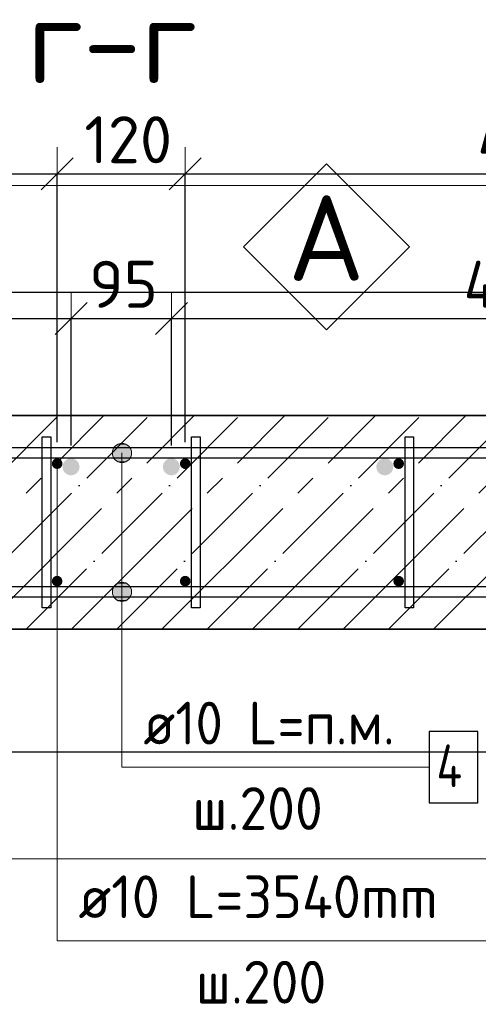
# Model space of a CAD drawing. Header units: millimetres. Extents: x -2995 to 60896, y -2809 to 57831.
# Tile 105 of 169: x 50326 to 50755, y 20901 to 21822. Entities that reach past the tile are written whole.
import ezdxf

# ---------------------------------------------------------------- set-up
doc = ezdxf.new("R2010")
doc.units = ezdxf.units.MM
doc.header["$PDMODE"] = 65
doc.linetypes.add('______11', pattern=[100, 80, -10, 0, -10])
doc.linetypes.add('______5', pattern=[220, 160, -20, 20, -20])
for name, color, linetype, lineweight in [('Standard', 7, 'Continuous', 25), ('Арм.стержн. вертикальными 1', 22, 'Continuous', 35), ('Арм.стержн.горизонт. 1', 180, 'Continuous', 35), ('Размерная линия_ общее', 7, 'Continuous', 13)]:
    doc.layers.add(name, color=color, linetype=linetype, lineweight=lineweight)
doc.layers.add('Арм.стержн. вертикальными 2', color=7, linetype='Continuous', lineweight=35, true_color=0x006e00)
doc.layers.add('Арм.стержн.Стяжки', color=7, linetype='Continuous', lineweight=35, true_color=0x501e0f)
doc.styles.add('ISOCPEUR', font='ISOCPEUR')
doc.dimstyles.new('DIMSTYLE_3', dxfattribs={"dimtxt": 44, "dimasz": 50, "dimexe": 0, "dimexo": 0, "dimgap": 22, "dimtad": 2, "dimdec": 0, "dimrnd": 5, "dimzin": 12, "dimdsep": 46, "dimtxsty": 'ISOCPEUR', "dimblk1": 'ALL_ML_STRICH', "dimblk2": 'ALL_ML_STRICH', "dimsah": 1, "dimcen": 0, "dimclrd": 7, "dimclre": 256, "dimclrt": 7, "dimadec": 0, "dimazin": 0, "dimtfac": 1, "dimtdec": 0, "dimtix": 1, "dimtmove": 2, "dimatfit": 3, "dimfxl": 0, "dimtvp": 1.2, "dimtzin": 0, "dimlwd": 0, "dimlwe": -3, "dimarcsym": 0})
doc.dimstyles.new('DIMSTYLE_5', dxfattribs={"dimtxt": 44, "dimasz": 50, "dimexe": 0, "dimexo": 0, "dimgap": 22, "dimtad": 2, "dimdec": 0, "dimrnd": 5, "dimzin": 12, "dimdsep": 46, "dimtxsty": 'ISOCPEUR', "dimblk1": 'ALL_ML_STRICH', "dimblk2": 'ALL_ML_STRICH', "dimsah": 1, "dimcen": 0, "dimclrd": 7, "dimclre": 256, "dimclrt": 7, "dimadec": 0, "dimazin": 0, "dimtfac": 1, "dimtdec": 0, "dimtix": 1, "dimtmove": 2, "dimatfit": 3, "dimfxl": 0, "dimtzin": 0, "dimlwd": 0, "dimlwe": -3, "dimarcsym": 0})

# ---------------------------------------------------------------- blocks, each defined once
blk = doc.blocks.new('ALL_ML_STRICH')
at = {"color": 0, "linetype": 'ByBlock', "lineweight": -2}
for p, q in [((0, -0.5), (0, 0.5)), ((-0.3, -0.3), (0.3, 0.3)), ((-1, 0), (0.5, 0))]:
    blk.add_line(p, q, dxfattribs=at)
blk = doc.blocks.new('*D155')
at = {"layer": 'DEFPOINTS', "color": 7, "linetype": 'Continuous', "lineweight": 13, "transparency": 33554687}
for p in [(49573.78, 21542.75), (49573.78, 21403.79), (50373.78, 21403.79)]:
    blk.add_point(p, dxfattribs=at)
at = {"layer": 'Размерная линия_ общее', "color": 253, "linetype": 'Continuous', "lineweight": -2, "true_color": 0xa0a0a0, "transparency": 33554687}
for p, q in [((49573.78, 21423.79), (49573.78, 21542.75)), ((50373.78, 21423.79), (50373.78, 21542.75))]:
    blk.add_line(p, q, dxfattribs=at)
at = {"layer": 'Размерная линия_ общее', "color": 7, "linetype": 'Continuous', "lineweight": -2, "transparency": 33554687}
blk.add_line((49573.78, 21542.75), (50373.78, 21542.75), dxfattribs=at)
at = {"layer": 'Размерная линия_ общее', "color": 7, "linetype": 'Continuous', "lineweight": 13, "transparency": 33554687, "xscale": 50, "yscale": 50, "zscale": 50, "rotation": 180}
blk.add_blockref('ALL_ML_STRICH', (49573.78, 21542.75), dxfattribs=at)
at = {"layer": 'Размерная линия_ общее', "color": 7, "linetype": 'Continuous', "lineweight": 13, "transparency": 33554687, "xscale": 50, "yscale": 50, "zscale": 50}
blk.add_blockref('ALL_ML_STRICH', (50373.78, 21542.75), dxfattribs=at)
at = {"layer": 'Размерная линия_ общее', "color": 7, "linetype": 'Continuous', "lineweight": 13, "transparency": 33554687, "insert": (49847.78, 21596.75), "char_height": 44, "width": 2.2, "attachment_point": 1, "line_spacing_factor": 0.60241, "style": 'ISOCPEUR'}
blk.add_mtext('\\W0.91;4х200=800', dxfattribs=at)
blk = doc.blocks.new('*D156')
at = {"layer": 'DEFPOINTS', "color": 7, "linetype": 'Continuous', "lineweight": 13, "transparency": 33554687}
for p in [(50373.78, 21542.75), (50373.78, 21403.79), (50467.78, 21403.79)]:
    blk.add_point(p, dxfattribs=at)
at = {"layer": 'Размерная линия_ общее', "color": 253, "linetype": 'Continuous', "lineweight": -2, "true_color": 0xa0a0a0, "transparency": 33554687}
for p, q in [((50373.78, 21423.79), (50373.78, 21542.75)), ((50467.78, 21423.79), (50467.78, 21542.75))]:
    blk.add_line(p, q, dxfattribs=at)
at = {"layer": 'Размерная линия_ общее', "color": 7, "linetype": 'Continuous', "lineweight": -2, "transparency": 33554687}
blk.add_line((50373.78, 21542.75), (50467.78, 21542.75), dxfattribs=at)
at = {"layer": 'Размерная линия_ общее', "color": 7, "linetype": 'Continuous', "lineweight": 13, "transparency": 33554687, "xscale": 50, "yscale": 50, "zscale": 50, "rotation": 180}
blk.add_blockref('ALL_ML_STRICH', (50373.78, 21542.75), dxfattribs=at)
at = {"layer": 'Размерная линия_ общее', "color": 7, "linetype": 'Continuous', "lineweight": 13, "transparency": 33554687, "xscale": 50, "yscale": 50, "zscale": 50}
blk.add_blockref('ALL_ML_STRICH', (50467.78, 21542.75), dxfattribs=at)
at = {"layer": 'Размерная линия_ общее', "color": 7, "linetype": 'Continuous', "lineweight": 13, "transparency": 33554687, "insert": (50422.98, 21574.75), "char_height": 44, "width": 88, "attachment_point": 5, "style": 'ISOCPEUR'}
blk.add_mtext('\\A1;{95}', dxfattribs=at)
blk = doc.blocks.new('*D157')
at = {"layer": 'DEFPOINTS', "color": 7, "linetype": 'Continuous', "lineweight": 13, "transparency": 33554687}
for p in [(50467.78, 21542.75), (50467.78, 21403.79), (51267.78, 21403.79)]:
    blk.add_point(p, dxfattribs=at)
at = {"layer": 'Размерная линия_ общее', "color": 253, "linetype": 'Continuous', "lineweight": -2, "true_color": 0xa0a0a0, "transparency": 33554687}
for p, q in [((50467.78, 21423.79), (50467.78, 21542.75)), ((51267.78, 21423.79), (51267.78, 21542.75))]:
    blk.add_line(p, q, dxfattribs=at)
at = {"layer": 'Размерная линия_ общее', "color": 7, "linetype": 'Continuous', "lineweight": -2, "transparency": 33554687}
blk.add_line((50467.78, 21542.75), (51267.78, 21542.75), dxfattribs=at)
at = {"layer": 'Размерная линия_ общее', "color": 7, "linetype": 'Continuous', "lineweight": 13, "transparency": 33554687, "xscale": 50, "yscale": 50, "zscale": 50, "rotation": 180}
blk.add_blockref('ALL_ML_STRICH', (50467.78, 21542.75), dxfattribs=at)
at = {"layer": 'Размерная линия_ общее', "color": 7, "linetype": 'Continuous', "lineweight": 13, "transparency": 33554687, "xscale": 50, "yscale": 50, "zscale": 50}
blk.add_blockref('ALL_ML_STRICH', (51267.78, 21542.75), dxfattribs=at)
at = {"layer": 'Размерная линия_ общее', "color": 7, "linetype": 'Continuous', "lineweight": 13, "transparency": 33554687, "insert": (50741.78, 21596.75), "char_height": 44, "width": 2.2, "attachment_point": 1, "line_spacing_factor": 0.60241, "style": 'ISOCPEUR'}
blk.add_mtext('\\W0.91;4х200=800', dxfattribs=at)
blk = doc.blocks.new('*D391')
at = {"layer": 'DEFPOINTS', "color": 7, "linetype": 'Continuous', "lineweight": 13, "transparency": 33554687}
for p in [(49560.78, 21678.07), (49560.78, 21406.79), (50360.78, 21406.79)]:
    blk.add_point(p, dxfattribs=at)
at = {"layer": 'Размерная линия_ общее', "color": 253, "linetype": 'Continuous', "lineweight": -2, "true_color": 0xa0a0a0, "transparency": 33554687}
for p, q in [((49560.78, 21426.79), (49560.78, 21678.07)), ((50360.78, 21426.79), (50360.78, 21678.07))]:
    blk.add_line(p, q, dxfattribs=at)
at = {"layer": 'Размерная линия_ общее', "color": 7, "linetype": 'Continuous', "lineweight": -2, "transparency": 33554687}
blk.add_line((49560.78, 21678.07), (50360.78, 21678.07), dxfattribs=at)
at = {"layer": 'Размерная линия_ общее', "color": 7, "linetype": 'Continuous', "lineweight": 13, "transparency": 33554687, "xscale": 50, "yscale": 50, "zscale": 50, "rotation": 180}
blk.add_blockref('ALL_ML_STRICH', (49560.78, 21678.07), dxfattribs=at)
at = {"layer": 'Размерная линия_ общее', "color": 7, "linetype": 'Continuous', "lineweight": 13, "transparency": 33554687, "xscale": 50, "yscale": 50, "zscale": 50}
blk.add_blockref('ALL_ML_STRICH', (50360.78, 21678.07), dxfattribs=at)
at = {"layer": 'Размерная линия_ общее', "color": 7, "linetype": 'Continuous', "lineweight": 13, "transparency": 33554687, "insert": (49834.78, 21732.07), "char_height": 44, "width": 2.2, "attachment_point": 1, "line_spacing_factor": 0.60241, "style": 'ISOCPEUR'}
blk.add_mtext('\\W0.91;4х200=800', dxfattribs=at)
blk = doc.blocks.new('*D392')
at = {"layer": 'DEFPOINTS', "color": 7, "linetype": 'Continuous', "lineweight": 13, "transparency": 33554687}
for p in [(50360.78, 21678.07), (50360.78, 21406.79), (50480.78, 21406.79)]:
    blk.add_point(p, dxfattribs=at)
at = {"layer": 'Размерная линия_ общее', "color": 253, "linetype": 'Continuous', "lineweight": -2, "true_color": 0xa0a0a0, "transparency": 33554687}
for p, q in [((50360.78, 21426.79), (50360.78, 21678.07)), ((50480.78, 21426.79), (50480.78, 21678.07))]:
    blk.add_line(p, q, dxfattribs=at)
at = {"layer": 'Размерная линия_ общее', "color": 7, "linetype": 'Continuous', "lineweight": -2, "transparency": 33554687}
blk.add_line((50360.78, 21678.07), (50480.78, 21678.07), dxfattribs=at)
at = {"layer": 'Размерная линия_ общее', "color": 7, "linetype": 'Continuous', "lineweight": 13, "transparency": 33554687, "xscale": 50, "yscale": 50, "zscale": 50, "rotation": 180}
blk.add_blockref('ALL_ML_STRICH', (50360.78, 21678.07), dxfattribs=at)
at = {"layer": 'Размерная линия_ общее', "color": 7, "linetype": 'Continuous', "lineweight": 13, "transparency": 33554687, "xscale": 50, "yscale": 50, "zscale": 50}
blk.add_blockref('ALL_ML_STRICH', (50480.78, 21678.07), dxfattribs=at)
at = {"layer": 'Размерная линия_ общее', "color": 7, "linetype": 'Continuous', "lineweight": 13, "transparency": 33554687, "insert": (50427.38, 21710.07), "char_height": 44, "width": 132, "attachment_point": 5, "style": 'ISOCPEUR'}
blk.add_mtext('\\A1;{120}', dxfattribs=at)
blk = doc.blocks.new('*D393')
at = {"layer": 'DEFPOINTS', "color": 7, "linetype": 'Continuous', "lineweight": 13, "transparency": 33554687}
for p in [(50480.78, 21678.07), (50480.78, 21406.79), (51280.78, 21406.79)]:
    blk.add_point(p, dxfattribs=at)
at = {"layer": 'Размерная линия_ общее', "color": 253, "linetype": 'Continuous', "lineweight": -2, "true_color": 0xa0a0a0, "transparency": 33554687}
for p, q in [((50480.78, 21426.79), (50480.78, 21678.07)), ((51280.78, 21426.79), (51280.78, 21678.07))]:
    blk.add_line(p, q, dxfattribs=at)
at = {"layer": 'Размерная линия_ общее', "color": 7, "linetype": 'Continuous', "lineweight": -2, "transparency": 33554687}
blk.add_line((50480.78, 21678.07), (51280.78, 21678.07), dxfattribs=at)
at = {"layer": 'Размерная линия_ общее', "color": 7, "linetype": 'Continuous', "lineweight": 13, "transparency": 33554687, "xscale": 50, "yscale": 50, "zscale": 50, "rotation": 180}
blk.add_blockref('ALL_ML_STRICH', (50480.78, 21678.07), dxfattribs=at)
at = {"layer": 'Размерная линия_ общее', "color": 7, "linetype": 'Continuous', "lineweight": 13, "transparency": 33554687, "xscale": 50, "yscale": 50, "zscale": 50}
blk.add_blockref('ALL_ML_STRICH', (51280.78, 21678.07), dxfattribs=at)
at = {"layer": 'Размерная линия_ общее', "color": 7, "linetype": 'Continuous', "lineweight": 13, "transparency": 33554687, "insert": (50754.78, 21732.07), "char_height": 44, "width": 2.2, "attachment_point": 1, "line_spacing_factor": 0.60241, "style": 'ISOCPEUR'}
blk.add_mtext('\\W0.91;4х200=800', dxfattribs=at)
blk = doc.blocks.new('СЛОЖНЫЙ_ОБЪЕКТ_1')
at = {"layer": 'Standard', "color": 7, "linetype": 'Continuous', "lineweight": 13, "transparency": 33554687}
blk.add_lwpolyline([(50613.27, 21687.64), (50691.05, 21609.86), (50613.27, 21532.08), (50535.48, 21609.86), (50613.27, 21687.64)], close=True, dxfattribs=at)
at = {"layer": 'Standard', "color": 7, "linetype": 'Continuous', "lineweight": 13, "transparency": 33554687, "insert": (50576.97, 21617.97), "char_height": 80, "width": 104.7273, "attachment_point": 4, "style": 'ISOCPEUR'}
blk.add_mtext('\\A1;{\\fISOCPEUR|i0|b0;\\H80.000000;\\W1.000000;\\C7;А}\\P', dxfattribs=at)

msp = doc.modelspace()

# ---------------------------------------------------------------- hatches: boundary and pattern name
at = {"layer": 'Арм.стержн. вертикальными 1', "linetype": 'Continuous', "lineweight": 25, "transparency": 33554687}
for points in [[(50365.78, 21406.79), (50365.4, 21408.7), (50364.32, 21410.32), (50362.7, 21411.41), (50360.78, 21411.79), (50358.87, 21411.41), (50357.25, 21410.32), (50356.16, 21408.7), (50355.78, 21406.79), (50356.16, 21404.87), (50357.25, 21403.25), (50358.87, 21402.17), (50360.78, 21401.79), (50362.7, 21402.17), (50364.32, 21403.25), (50365.4, 21404.87)], [(50485.78, 21406.79), (50485.4, 21408.7), (50484.32, 21410.32), (50482.7, 21411.41), (50480.78, 21411.79), (50478.87, 21411.41), (50477.25, 21410.32), (50476.16, 21408.7), (50475.78, 21406.79), (50476.16, 21404.87), (50477.25, 21403.25), (50478.87, 21402.17), (50480.78, 21401.79), (50482.7, 21402.17), (50484.32, 21403.25), (50485.4, 21404.87)], [(50685.78, 21406.79), (50685.4, 21408.7), (50684.32, 21410.32), (50682.7, 21411.41), (50680.78, 21411.79), (50678.87, 21411.41), (50677.25, 21410.32), (50676.16, 21408.7), (50675.78, 21406.79), (50676.16, 21404.87), (50677.25, 21403.25), (50678.87, 21402.17), (50680.78, 21401.79), (50682.7, 21402.17), (50684.32, 21403.25), (50685.4, 21404.87)], [(50365.78, 21296.79), (50365.4, 21298.7), (50364.32, 21300.32), (50362.7, 21301.41), (50360.78, 21301.79), (50358.87, 21301.41), (50357.25, 21300.32), (50356.16, 21298.7), (50355.78, 21296.79), (50356.16, 21294.87), (50357.25, 21293.25), (50358.87, 21292.17), (50360.78, 21291.79), (50362.7, 21292.17), (50364.32, 21293.25), (50365.4, 21294.87)], [(50485.78, 21296.79), (50485.4, 21298.7), (50484.32, 21300.32), (50482.7, 21301.41), (50480.78, 21301.79), (50478.87, 21301.41), (50477.25, 21300.32), (50476.16, 21298.7), (50475.78, 21296.79), (50476.16, 21294.87), (50477.25, 21293.25), (50478.87, 21292.17), (50480.78, 21291.79), (50482.7, 21292.17), (50484.32, 21293.25), (50485.4, 21294.87)], [(50685.78, 21296.79), (50685.4, 21298.7), (50684.32, 21300.32), (50682.7, 21301.41), (50680.78, 21301.79), (50678.87, 21301.41), (50677.25, 21300.32), (50676.16, 21298.7), (50675.78, 21296.79), (50676.16, 21294.87), (50677.25, 21293.25), (50678.87, 21292.17), (50680.78, 21291.79), (50682.7, 21292.17), (50684.32, 21293.25), (50685.4, 21294.87)]]:
    msp.add_hatch(color=4, dxfattribs=at).paths.add_polyline_path(points)
at = {"layer": 'Арм.стержн. вертикальными 2', "linetype": 'Continuous', "lineweight": 25, "transparency": 33554687}
for points in [[(50381.78, 21403.79), (50381.17, 21406.85), (50379.44, 21409.45), (50376.84, 21411.18), (50373.78, 21411.79), (50370.72, 21411.18), (50368.13, 21409.45), (50366.39, 21406.85), (50365.78, 21403.79), (50366.39, 21400.73), (50368.13, 21398.13), (50370.72, 21396.4), (50373.78, 21395.79), (50376.84, 21396.4), (50379.44, 21398.13), (50381.17, 21400.73)], [(50475.78, 21403.79), (50475.17, 21406.85), (50473.44, 21409.45), (50470.84, 21411.18), (50467.78, 21411.79), (50464.72, 21411.18), (50462.13, 21409.45), (50460.39, 21406.85), (50459.78, 21403.79), (50460.39, 21400.73), (50462.13, 21398.13), (50464.72, 21396.4), (50467.78, 21395.79), (50470.84, 21396.4), (50473.44, 21398.13), (50475.17, 21400.73)], [(50675.78, 21403.79), (50675.17, 21406.85), (50673.44, 21409.45), (50670.84, 21411.18), (50667.78, 21411.79), (50664.72, 21411.18), (50662.13, 21409.45), (50660.39, 21406.85), (50659.78, 21403.79), (50660.39, 21400.73), (50662.13, 21398.13), (50664.72, 21396.4), (50667.78, 21395.79), (50670.84, 21396.4), (50673.44, 21398.13), (50675.17, 21400.73)]]:
    msp.add_hatch(color=7, dxfattribs=at).paths.add_polyline_path(points)
at = {"layer": 'Арм.стержн.горизонт. 1', "linetype": 'Continuous', "lineweight": 13, "transparency": 33554687}
for points in [[(50413.76, 21421.29), (50429.24, 21421.29), (50426, 21424.53)], [(50413.76, 21421.29), (50426, 21424.53), (50417, 21424.53)], [(50413.76, 21421.29), (50429.24, 21421.29), (50426, 21424.53)], [(50413.76, 21421.29), (50426, 21424.53), (50417, 21424.53)], [(50413.76, 21421.29), (50429.24, 21421.29), (50426, 21424.53)], [(50413.76, 21421.29), (50426, 21424.53), (50417, 21424.53)], [(50413.76, 21421.29), (50429.24, 21421.29), (50426, 21424.53)], [(50413.76, 21421.29), (50426, 21424.53), (50417, 21424.53)], [(50413.76, 21421.29), (50429.24, 21421.29), (50426, 21424.53)], [(50413.76, 21421.29), (50426, 21424.53), (50417, 21424.53)], [(50413.76, 21421.29), (50429.24, 21421.29), (50426, 21424.53)], [(50413.76, 21421.29), (50426, 21424.53), (50417, 21424.53)], [(50413.76, 21421.29), (50429.24, 21421.29), (50426, 21424.53)], [(50413.76, 21421.29), (50426, 21424.53), (50417, 21424.53)], [(50413.76, 21421.29), (50429.24, 21421.29), (50426, 21424.53)], [(50413.76, 21421.29), (50426, 21424.53), (50417, 21424.53)], [(50413.76, 21421.29), (50429.24, 21421.29), (50426, 21424.53)], [(50413.76, 21421.29), (50426, 21424.53), (50417, 21424.53)], [(50413.76, 21421.29), (50429.24, 21421.29), (50426, 21424.53)], [(50413.76, 21421.29), (50426, 21424.53), (50417, 21424.53)], [(50413.76, 21421.29), (50429.24, 21421.29), (50426, 21424.53)], [(50413.76, 21421.29), (50426, 21424.53), (50417, 21424.53)], [(50417, 21424.53), (50426, 21424.53), (50421.5, 21425.79)], [(50417, 21424.53), (50426, 21424.53), (50421.5, 21425.79)], [(50417, 21424.53), (50426, 21424.53), (50421.5, 21425.79)], [(50417, 21424.53), (50426, 21424.53), (50421.5, 21425.79)], [(50417, 21424.53), (50426, 21424.53), (50421.5, 21425.79)], [(50417, 21424.53), (50426, 21424.53), (50421.5, 21425.79)], [(50417, 21424.53), (50426, 21424.53), (50421.5, 21425.79)], [(50417, 21424.53), (50426, 21424.53), (50421.5, 21425.79)], [(50417, 21424.53), (50426, 21424.53), (50421.5, 21425.79)], [(50417, 21424.53), (50426, 21424.53), (50421.5, 21425.79)], [(50417, 21424.53), (50426, 21424.53), (50421.5, 21425.79)], [(50412.5, 21416.79), (50430.5, 21416.79), (50429.24, 21421.29)], [(50412.5, 21416.79), (50429.24, 21421.29), (50413.76, 21421.29)], [(50412.5, 21416.79), (50430.5, 21416.79), (50429.24, 21421.29)], [(50412.5, 21416.79), (50429.24, 21421.29), (50413.76, 21421.29)], [(50412.5, 21416.79), (50430.5, 21416.79), (50429.24, 21421.29)], [(50412.5, 21416.79), (50429.24, 21421.29), (50413.76, 21421.29)], [(50412.5, 21416.79), (50430.5, 21416.79), (50429.24, 21421.29)], [(50412.5, 21416.79), (50429.24, 21421.29), (50413.76, 21421.29)], [(50412.5, 21416.79), (50430.5, 21416.79), (50429.24, 21421.29)], [(50412.5, 21416.79), (50429.24, 21421.29), (50413.76, 21421.29)], [(50412.5, 21416.79), (50430.5, 21416.79), (50429.24, 21421.29)], [(50412.5, 21416.79), (50429.24, 21421.29), (50413.76, 21421.29)], [(50412.5, 21416.79), (50430.5, 21416.79), (50429.24, 21421.29)], [(50412.5, 21416.79), (50429.24, 21421.29), (50413.76, 21421.29)], [(50412.5, 21416.79), (50430.5, 21416.79), (50429.24, 21421.29)], [(50412.5, 21416.79), (50429.24, 21421.29), (50413.76, 21421.29)], [(50412.5, 21416.79), (50430.5, 21416.79), (50429.24, 21421.29)], [(50412.5, 21416.79), (50429.24, 21421.29), (50413.76, 21421.29)], [(50412.5, 21416.79), (50430.5, 21416.79), (50429.24, 21421.29)], [(50412.5, 21416.79), (50429.24, 21421.29), (50413.76, 21421.29)], [(50412.5, 21416.79), (50430.5, 21416.79), (50429.24, 21421.29)], [(50412.5, 21416.79), (50429.24, 21421.29), (50413.76, 21421.29)], [(50413.76, 21412.29), (50430.5, 21416.79), (50412.5, 21416.79)], [(50413.76, 21412.29), (50430.5, 21416.79), (50412.5, 21416.79)], [(50413.76, 21412.29), (50430.5, 21416.79), (50412.5, 21416.79)], [(50413.76, 21412.29), (50430.5, 21416.79), (50412.5, 21416.79)], [(50413.76, 21412.29), (50430.5, 21416.79), (50412.5, 21416.79)], [(50413.76, 21412.29), (50430.5, 21416.79), (50412.5, 21416.79)], [(50413.76, 21412.29), (50430.5, 21416.79), (50412.5, 21416.79)], [(50413.76, 21412.29), (50430.5, 21416.79), (50412.5, 21416.79)], [(50413.76, 21412.29), (50430.5, 21416.79), (50412.5, 21416.79)], [(50413.76, 21412.29), (50430.5, 21416.79), (50412.5, 21416.79)], [(50413.76, 21412.29), (50430.5, 21416.79), (50412.5, 21416.79)], [(50413.76, 21412.29), (50429.24, 21412.29), (50430.5, 21416.79)], [(50413.76, 21412.29), (50429.24, 21412.29), (50430.5, 21416.79)], [(50413.76, 21412.29), (50429.24, 21412.29), (50430.5, 21416.79)], [(50413.76, 21412.29), (50429.24, 21412.29), (50430.5, 21416.79)], [(50413.76, 21412.29), (50429.24, 21412.29), (50430.5, 21416.79)], [(50413.76, 21412.29), (50429.24, 21412.29), (50430.5, 21416.79)], [(50413.76, 21412.29), (50429.24, 21412.29), (50430.5, 21416.79)], [(50413.76, 21412.29), (50429.24, 21412.29), (50430.5, 21416.79)], [(50413.76, 21412.29), (50429.24, 21412.29), (50430.5, 21416.79)], [(50413.76, 21412.29), (50429.24, 21412.29), (50430.5, 21416.79)], [(50413.76, 21412.29), (50429.24, 21412.29), (50430.5, 21416.79)], [(50417, 21409.05), (50429.24, 21412.29), (50413.76, 21412.29)], [(50417, 21409.05), (50429.24, 21412.29), (50413.76, 21412.29)], [(50417, 21409.05), (50429.24, 21412.29), (50413.76, 21412.29)], [(50417, 21409.05), (50429.24, 21412.29), (50413.76, 21412.29)], [(50417, 21409.05), (50429.24, 21412.29), (50413.76, 21412.29)], [(50417, 21409.05), (50429.24, 21412.29), (50413.76, 21412.29)], [(50417, 21409.05), (50429.24, 21412.29), (50413.76, 21412.29)], [(50417, 21409.05), (50429.24, 21412.29), (50413.76, 21412.29)], [(50417, 21409.05), (50429.24, 21412.29), (50413.76, 21412.29)], [(50417, 21409.05), (50429.24, 21412.29), (50413.76, 21412.29)], [(50417, 21409.05), (50429.24, 21412.29), (50413.76, 21412.29)], [(50417, 21409.05), (50426, 21409.05), (50429.24, 21412.29)], [(50417, 21409.05), (50426, 21409.05), (50429.24, 21412.29)], [(50417, 21409.05), (50426, 21409.05), (50429.24, 21412.29)], [(50417, 21409.05), (50426, 21409.05), (50429.24, 21412.29)], [(50417, 21409.05), (50426, 21409.05), (50429.24, 21412.29)], [(50417, 21409.05), (50426, 21409.05), (50429.24, 21412.29)], [(50417, 21409.05), (50426, 21409.05), (50429.24, 21412.29)], [(50417, 21409.05), (50426, 21409.05), (50429.24, 21412.29)], [(50417, 21409.05), (50426, 21409.05), (50429.24, 21412.29)], [(50417, 21409.05), (50426, 21409.05), (50429.24, 21412.29)], [(50417, 21409.05), (50426, 21409.05), (50429.24, 21412.29)], [(50426, 21409.05), (50417, 21409.05), (50421.5, 21407.79)], [(50426, 21409.05), (50417, 21409.05), (50421.5, 21407.79)], [(50426, 21409.05), (50417, 21409.05), (50421.5, 21407.79)], [(50426, 21409.05), (50417, 21409.05), (50421.5, 21407.79)], [(50426, 21409.05), (50417, 21409.05), (50421.5, 21407.79)], [(50426, 21409.05), (50417, 21409.05), (50421.5, 21407.79)], [(50426, 21409.05), (50417, 21409.05), (50421.5, 21407.79)], [(50426, 21409.05), (50417, 21409.05), (50421.5, 21407.79)], [(50426, 21409.05), (50417, 21409.05), (50421.5, 21407.79)], [(50426, 21409.05), (50417, 21409.05), (50421.5, 21407.79)], [(50426, 21409.05), (50417, 21409.05), (50421.5, 21407.79)], [(50417, 21294.53), (50426, 21294.53), (50421.5, 21295.79)], [(50417, 21294.53), (50426, 21294.53), (50421.5, 21295.79)], [(50417, 21294.53), (50426, 21294.53), (50421.5, 21295.79)], [(50417, 21294.53), (50426, 21294.53), (50421.5, 21295.79)], [(50417, 21294.53), (50426, 21294.53), (50421.5, 21295.79)], [(50417, 21294.53), (50426, 21294.53), (50421.5, 21295.79)], [(50417, 21294.53), (50426, 21294.53), (50421.5, 21295.79)], [(50417, 21294.53), (50426, 21294.53), (50421.5, 21295.79)], [(50417, 21294.53), (50426, 21294.53), (50421.5, 21295.79)], [(50417, 21294.53), (50426, 21294.53), (50421.5, 21295.79)], [(50417, 21294.53), (50426, 21294.53), (50421.5, 21295.79)], [(50412.5, 21286.79), (50430.5, 21286.79), (50429.24, 21291.29)], [(50412.5, 21286.79), (50429.24, 21291.29), (50413.76, 21291.29)], [(50412.5, 21286.79), (50430.5, 21286.79), (50429.24, 21291.29)], [(50412.5, 21286.79), (50429.24, 21291.29), (50413.76, 21291.29)], [(50412.5, 21286.79), (50430.5, 21286.79), (50429.24, 21291.29)], [(50412.5, 21286.79), (50429.24, 21291.29), (50413.76, 21291.29)], [(50412.5, 21286.79), (50430.5, 21286.79), (50429.24, 21291.29)], [(50412.5, 21286.79), (50429.24, 21291.29), (50413.76, 21291.29)], [(50412.5, 21286.79), (50430.5, 21286.79), (50429.24, 21291.29)], [(50412.5, 21286.79), (50429.24, 21291.29), (50413.76, 21291.29)], [(50412.5, 21286.79), (50430.5, 21286.79), (50429.24, 21291.29)], [(50412.5, 21286.79), (50429.24, 21291.29), (50413.76, 21291.29)], [(50412.5, 21286.79), (50430.5, 21286.79), (50429.24, 21291.29)], [(50412.5, 21286.79), (50429.24, 21291.29), (50413.76, 21291.29)], [(50412.5, 21286.79), (50430.5, 21286.79), (50429.24, 21291.29)], [(50412.5, 21286.79), (50429.24, 21291.29), (50413.76, 21291.29)], [(50412.5, 21286.79), (50430.5, 21286.79), (50429.24, 21291.29)], [(50412.5, 21286.79), (50429.24, 21291.29), (50413.76, 21291.29)], [(50412.5, 21286.79), (50430.5, 21286.79), (50429.24, 21291.29)], [(50412.5, 21286.79), (50429.24, 21291.29), (50413.76, 21291.29)], [(50412.5, 21286.79), (50430.5, 21286.79), (50429.24, 21291.29)], [(50412.5, 21286.79), (50429.24, 21291.29), (50413.76, 21291.29)], [(50413.76, 21282.29), (50430.5, 21286.79), (50412.5, 21286.79)], [(50413.76, 21282.29), (50430.5, 21286.79), (50412.5, 21286.79)], [(50413.76, 21282.29), (50430.5, 21286.79), (50412.5, 21286.79)], [(50413.76, 21282.29), (50430.5, 21286.79), (50412.5, 21286.79)], [(50413.76, 21282.29), (50430.5, 21286.79), (50412.5, 21286.79)], [(50413.76, 21282.29), (50430.5, 21286.79), (50412.5, 21286.79)], [(50413.76, 21282.29), (50430.5, 21286.79), (50412.5, 21286.79)], [(50413.76, 21282.29), (50430.5, 21286.79), (50412.5, 21286.79)], [(50413.76, 21282.29), (50430.5, 21286.79), (50412.5, 21286.79)], [(50413.76, 21282.29), (50430.5, 21286.79), (50412.5, 21286.79)], [(50413.76, 21282.29), (50430.5, 21286.79), (50412.5, 21286.79)], [(50413.76, 21291.29), (50429.24, 21291.29), (50426, 21294.53)], [(50413.76, 21291.29), (50426, 21294.53), (50417, 21294.53)], [(50413.76, 21291.29), (50429.24, 21291.29), (50426, 21294.53)], [(50413.76, 21291.29), (50426, 21294.53), (50417, 21294.53)], [(50413.76, 21291.29), (50429.24, 21291.29), (50426, 21294.53)], [(50413.76, 21291.29), (50426, 21294.53), (50417, 21294.53)], [(50413.76, 21291.29), (50429.24, 21291.29), (50426, 21294.53)], [(50413.76, 21291.29), (50426, 21294.53), (50417, 21294.53)], [(50413.76, 21291.29), (50429.24, 21291.29), (50426, 21294.53)], [(50413.76, 21291.29), (50426, 21294.53), (50417, 21294.53)], [(50413.76, 21291.29), (50429.24, 21291.29), (50426, 21294.53)], [(50413.76, 21291.29), (50426, 21294.53), (50417, 21294.53)], [(50413.76, 21291.29), (50429.24, 21291.29), (50426, 21294.53)], [(50413.76, 21291.29), (50426, 21294.53), (50417, 21294.53)], [(50413.76, 21291.29), (50429.24, 21291.29), (50426, 21294.53)], [(50413.76, 21291.29), (50426, 21294.53), (50417, 21294.53)], [(50413.76, 21291.29), (50429.24, 21291.29), (50426, 21294.53)], [(50413.76, 21291.29), (50426, 21294.53), (50417, 21294.53)], [(50413.76, 21291.29), (50429.24, 21291.29), (50426, 21294.53)], [(50413.76, 21291.29), (50426, 21294.53), (50417, 21294.53)], [(50413.76, 21291.29), (50429.24, 21291.29), (50426, 21294.53)], [(50413.76, 21291.29), (50426, 21294.53), (50417, 21294.53)], [(50413.76, 21282.29), (50429.24, 21282.29), (50430.5, 21286.79)], [(50413.76, 21282.29), (50429.24, 21282.29), (50430.5, 21286.79)], [(50413.76, 21282.29), (50429.24, 21282.29), (50430.5, 21286.79)], [(50413.76, 21282.29), (50429.24, 21282.29), (50430.5, 21286.79)], [(50413.76, 21282.29), (50429.24, 21282.29), (50430.5, 21286.79)], [(50413.76, 21282.29), (50429.24, 21282.29), (50430.5, 21286.79)], [(50413.76, 21282.29), (50429.24, 21282.29), (50430.5, 21286.79)], [(50413.76, 21282.29), (50429.24, 21282.29), (50430.5, 21286.79)], [(50413.76, 21282.29), (50429.24, 21282.29), (50430.5, 21286.79)], [(50413.76, 21282.29), (50429.24, 21282.29), (50430.5, 21286.79)], [(50413.76, 21282.29), (50429.24, 21282.29), (50430.5, 21286.79)], [(50417, 21279.05), (50429.24, 21282.29), (50413.76, 21282.29)], [(50417, 21279.05), (50429.24, 21282.29), (50413.76, 21282.29)], [(50417, 21279.05), (50429.24, 21282.29), (50413.76, 21282.29)], [(50417, 21279.05), (50429.24, 21282.29), (50413.76, 21282.29)], [(50417, 21279.05), (50429.24, 21282.29), (50413.76, 21282.29)], [(50417, 21279.05), (50429.24, 21282.29), (50413.76, 21282.29)], [(50417, 21279.05), (50429.24, 21282.29), (50413.76, 21282.29)], [(50417, 21279.05), (50429.24, 21282.29), (50413.76, 21282.29)], [(50417, 21279.05), (50429.24, 21282.29), (50413.76, 21282.29)], [(50417, 21279.05), (50429.24, 21282.29), (50413.76, 21282.29)], [(50417, 21279.05), (50429.24, 21282.29), (50413.76, 21282.29)], [(50417, 21279.05), (50426, 21279.05), (50429.24, 21282.29)], [(50417, 21279.05), (50426, 21279.05), (50429.24, 21282.29)], [(50417, 21279.05), (50426, 21279.05), (50429.24, 21282.29)], [(50417, 21279.05), (50426, 21279.05), (50429.24, 21282.29)], [(50417, 21279.05), (50426, 21279.05), (50429.24, 21282.29)], [(50417, 21279.05), (50426, 21279.05), (50429.24, 21282.29)], [(50417, 21279.05), (50426, 21279.05), (50429.24, 21282.29)], [(50417, 21279.05), (50426, 21279.05), (50429.24, 21282.29)], [(50417, 21279.05), (50426, 21279.05), (50429.24, 21282.29)], [(50417, 21279.05), (50426, 21279.05), (50429.24, 21282.29)], [(50417, 21279.05), (50426, 21279.05), (50429.24, 21282.29)], [(50426, 21279.05), (50417, 21279.05), (50421.5, 21277.79)], [(50426, 21279.05), (50417, 21279.05), (50421.5, 21277.79)], [(50426, 21279.05), (50417, 21279.05), (50421.5, 21277.79)], [(50426, 21279.05), (50417, 21279.05), (50421.5, 21277.79)], [(50426, 21279.05), (50417, 21279.05), (50421.5, 21277.79)], [(50426, 21279.05), (50417, 21279.05), (50421.5, 21277.79)], [(50426, 21279.05), (50417, 21279.05), (50421.5, 21277.79)], [(50426, 21279.05), (50417, 21279.05), (50421.5, 21277.79)], [(50426, 21279.05), (50417, 21279.05), (50421.5, 21277.79)], [(50426, 21279.05), (50417, 21279.05), (50421.5, 21277.79)], [(50426, 21279.05), (50417, 21279.05), (50421.5, 21277.79)]]:
    msp.add_hatch(color=7, dxfattribs=at).paths.add_polyline_path(points)

# ---------------------------------------------------------------- linework, layer by layer
at = {"color": 52, "linetype": 'Continuous', "lineweight": -3, "transparency": 33554687}
for p, q in [((51413.26, 21567.19), (49380.36, 21567.19)), ((51413.26, 21567.19), (49380.36, 21567.19)), ((49380.36, 21136.85), (51413.26, 21136.85)), ((49380.36, 21136.85), (51413.26, 21136.85))]:
    msp.add_line(p, q, dxfattribs=at)
at = {"layer": 'Standard', "color": 7, "linetype": 'Continuous', "lineweight": 13, "transparency": 33554687}
msp.add_lwpolyline([(49280.36, 21036.85), (51513.26, 21036.85), (51513.26, 21667.19), (49280.36, 21667.19), (49280.36, 21036.85)], dxfattribs=at)
at = {"layer": 'Арм.стержн. вертикальными 1', "color": 7, "linetype": 'Continuous', "lineweight": 13, "transparency": 33554687}
for q in [(50360.78, 21406.79), (50776.78, 20959.99)]:
    msp.add_line((50360.78, 20959.99), q, dxfattribs=at)
at = {"layer": 'Арм.стержн.горизонт. 1', "color": 52, "linetype": 'Continuous', "lineweight": 25, "transparency": 33554687}
for p, q in [((51320.78, 21451.79), (49520.78, 21451.79)), ((51320.78, 21251.79), (49520.78, 21251.79))]:
    msp.add_line(p, q, dxfattribs=at)
at = {"layer": 'Арм.стержн.горизонт. 1', "color": 7, "linetype": 'Continuous', "lineweight": 13, "transparency": 33554687}
for p, q in [((50421.5, 21425.79), (50421.5, 21425.79)), ((50421.5, 21425.79), (50421.5, 21425.79)), ((50421.5, 21425.79), (50421.5, 21425.79)), ((50421.5, 21425.79), (50421.5, 21425.79)), ((50421.5, 21425.79), (50421.5, 21425.79)), ((50421.5, 21425.79), (50421.5, 21425.79)), ((50421.5, 21425.79), (50421.5, 21425.79)), ((50421.5, 21425.79), (50421.5, 21425.79)), ((50421.5, 21425.79), (50421.5, 21425.79)), ((50421.5, 21425.79), (50421.5, 21425.79)), ((50421.5, 21425.79), (50421.5, 21425.79)), ((50412.5, 21416.79), (50412.5, 21416.79)), ((50412.5, 21416.79), (50412.5, 21416.79)), ((50412.5, 21416.79), (50412.5, 21416.79)), ((50412.5, 21416.79), (50412.5, 21416.79)), ((50412.5, 21416.79), (50412.5, 21416.79)), ((50412.5, 21416.79), (50412.5, 21416.79)), ((50412.5, 21416.79), (50412.5, 21416.79)), ((50412.5, 21416.79), (50412.5, 21416.79)), ((50412.5, 21416.79), (50412.5, 21416.79)), ((50412.5, 21416.79), (50412.5, 21416.79)), ((50412.5, 21416.79), (50412.5, 21416.79)), ((50421.5, 21122.58), (50421.5, 21416.79)), ((50421.5, 21122.58), (50421.5, 21416.79)), ((50421.5, 21122.58), (50421.5, 21416.79)), ((50421.5, 21122.58), (50421.5, 21416.79)), ((50421.5, 21122.58), (50421.5, 21416.79)), ((50421.5, 21122.58), (50421.5, 21416.79)), ((50421.5, 21122.58), (50421.5, 21416.79)), ((50421.5, 21122.58), (50421.5, 21416.79)), ((50421.5, 21122.58), (50421.5, 21416.79)), ((50421.5, 21122.58), (50421.5, 21416.79)), ((50421.5, 21122.58), (50421.5, 21416.79)), ((50430.5, 21416.79), (50430.5, 21416.79)), ((50430.5, 21416.79), (50430.5, 21416.79)), ((50430.5, 21416.79), (50430.5, 21416.79)), ((50430.5, 21416.79), (50430.5, 21416.79)), ((50430.5, 21416.79), (50430.5, 21416.79)), ((50430.5, 21416.79), (50430.5, 21416.79)), ((50430.5, 21416.79), (50430.5, 21416.79)), ((50430.5, 21416.79), (50430.5, 21416.79)), ((50430.5, 21416.79), (50430.5, 21416.79)), ((50430.5, 21416.79), (50430.5, 21416.79)), ((50430.5, 21416.79), (50430.5, 21416.79)), ((50421.5, 21407.79), (50421.5, 21407.79)), ((50421.5, 21407.79), (50421.5, 21407.79)), ((50421.5, 21407.79), (50421.5, 21407.79)), ((50421.5, 21407.79), (50421.5, 21407.79)), ((50421.5, 21407.79), (50421.5, 21407.79)), ((50421.5, 21407.79), (50421.5, 21407.79)), ((50421.5, 21407.79), (50421.5, 21407.79)), ((50421.5, 21407.79), (50421.5, 21407.79)), ((50421.5, 21407.79), (50421.5, 21407.79)), ((50421.5, 21407.79), (50421.5, 21407.79)), ((50421.5, 21407.79), (50421.5, 21407.79)), ((50421.5, 21295.79), (50421.5, 21295.79)), ((50421.5, 21295.79), (50421.5, 21295.79)), ((50421.5, 21295.79), (50421.5, 21295.79)), ((50421.5, 21295.79), (50421.5, 21295.79)), ((50421.5, 21295.79), (50421.5, 21295.79)), ((50421.5, 21295.79), (50421.5, 21295.79)), ((50421.5, 21295.79), (50421.5, 21295.79)), ((50421.5, 21295.79), (50421.5, 21295.79)), ((50421.5, 21295.79), (50421.5, 21295.79)), ((50421.5, 21295.79), (50421.5, 21295.79)), ((50421.5, 21295.79), (50421.5, 21295.79)), ((50412.5, 21286.79), (50412.5, 21286.79)), ((50412.5, 21286.79), (50412.5, 21286.79)), ((50412.5, 21286.79), (50412.5, 21286.79)), ((50412.5, 21286.79), (50412.5, 21286.79)), ((50412.5, 21286.79), (50412.5, 21286.79)), ((50412.5, 21286.79), (50412.5, 21286.79)), ((50412.5, 21286.79), (50412.5, 21286.79)), ((50412.5, 21286.79), (50412.5, 21286.79)), ((50412.5, 21286.79), (50412.5, 21286.79)), ((50412.5, 21286.79), (50412.5, 21286.79)), ((50412.5, 21286.79), (50412.5, 21286.79)), ((50421.5, 21122.58), (50421.5, 21286.79)), ((50421.5, 21122.58), (50421.5, 21286.79)), ((50421.5, 21122.58), (50421.5, 21286.79)), ((50421.5, 21122.58), (50421.5, 21286.79)), ((50421.5, 21122.58), (50421.5, 21286.79)), ((50421.5, 21122.58), (50421.5, 21286.79)), ((50421.5, 21122.58), (50421.5, 21286.79)), ((50421.5, 21122.58), (50421.5, 21286.79)), ((50421.5, 21122.58), (50421.5, 21286.79)), ((50421.5, 21122.58), (50421.5, 21286.79)), ((50421.5, 21122.58), (50421.5, 21286.79)), ((50430.5, 21286.79), (50430.5, 21286.79)), ((50430.5, 21286.79), (50430.5, 21286.79)), ((50430.5, 21286.79), (50430.5, 21286.79)), ((50430.5, 21286.79), (50430.5, 21286.79)), ((50430.5, 21286.79), (50430.5, 21286.79)), ((50430.5, 21286.79), (50430.5, 21286.79)), ((50430.5, 21286.79), (50430.5, 21286.79)), ((50430.5, 21286.79), (50430.5, 21286.79)), ((50430.5, 21286.79), (50430.5, 21286.79)), ((50430.5, 21286.79), (50430.5, 21286.79)), ((50430.5, 21286.79), (50430.5, 21286.79)), ((50421.5, 21277.79), (50421.5, 21277.79)), ((50421.5, 21277.79), (50421.5, 21277.79)), ((50421.5, 21277.79), (50421.5, 21277.79)), ((50421.5, 21277.79), (50421.5, 21277.79)), ((50421.5, 21277.79), (50421.5, 21277.79)), ((50421.5, 21277.79), (50421.5, 21277.79)), ((50421.5, 21277.79), (50421.5, 21277.79)), ((50421.5, 21277.79), (50421.5, 21277.79)), ((50421.5, 21277.79), (50421.5, 21277.79)), ((50421.5, 21277.79), (50421.5, 21277.79)), ((50421.5, 21277.79), (50421.5, 21277.79)), ((50421.5, 21122.58), (50709.5, 21122.58))]:
    msp.add_line(p, q, dxfattribs=at)
at = {"layer": 'Арм.стержн.горизонт. 1', "color": 4, "linetype": 'Continuous', "lineweight": 25, "transparency": 33554687}
for points in [[(49550.78, 21421.79), (51290.78, 21421.79), (51290.78, 21411.79), (49550.78, 21411.79), (49550.78, 21421.79)], [(49550.78, 21421.79), (51290.78, 21421.79), (51290.78, 21411.79), (49550.78, 21411.79), (49550.78, 21421.79)], [(49550.78, 21421.79), (51290.78, 21421.79), (51290.78, 21411.79), (49550.78, 21411.79), (49550.78, 21421.79)], [(49550.78, 21421.79), (51290.78, 21421.79), (51290.78, 21411.79), (49550.78, 21411.79), (49550.78, 21421.79)], [(49550.78, 21421.79), (51290.78, 21421.79), (51290.78, 21411.79), (49550.78, 21411.79), (49550.78, 21421.79)], [(49550.78, 21421.79), (51290.78, 21421.79), (51290.78, 21411.79), (49550.78, 21411.79), (49550.78, 21421.79)], [(49550.78, 21421.79), (51290.78, 21421.79), (51290.78, 21411.79), (49550.78, 21411.79), (49550.78, 21421.79)], [(49550.78, 21421.79), (51290.78, 21421.79), (51290.78, 21411.79), (49550.78, 21411.79), (49550.78, 21421.79)], [(49550.78, 21421.79), (51290.78, 21421.79), (51290.78, 21411.79), (49550.78, 21411.79), (49550.78, 21421.79)], [(49550.78, 21421.79), (51290.78, 21421.79), (51290.78, 21411.79), (49550.78, 21411.79), (49550.78, 21421.79)], [(49550.78, 21421.79), (51290.78, 21421.79), (51290.78, 21411.79), (49550.78, 21411.79), (49550.78, 21421.79)], [(49550.78, 21291.79), (51290.78, 21291.79), (51290.78, 21281.79), (49550.78, 21281.79), (49550.78, 21291.79)], [(49550.78, 21291.79), (51290.78, 21291.79), (51290.78, 21281.79), (49550.78, 21281.79), (49550.78, 21291.79)], [(49550.78, 21291.79), (51290.78, 21291.79), (51290.78, 21281.79), (49550.78, 21281.79), (49550.78, 21291.79)], [(49550.78, 21291.79), (51290.78, 21291.79), (51290.78, 21281.79), (49550.78, 21281.79), (49550.78, 21291.79)], [(49550.78, 21291.79), (51290.78, 21291.79), (51290.78, 21281.79), (49550.78, 21281.79), (49550.78, 21291.79)], [(49550.78, 21291.79), (51290.78, 21291.79), (51290.78, 21281.79), (49550.78, 21281.79), (49550.78, 21291.79)], [(49550.78, 21291.79), (51290.78, 21291.79), (51290.78, 21281.79), (49550.78, 21281.79), (49550.78, 21291.79)], [(49550.78, 21291.79), (51290.78, 21291.79), (51290.78, 21281.79), (49550.78, 21281.79), (49550.78, 21291.79)], [(49550.78, 21291.79), (51290.78, 21291.79), (51290.78, 21281.79), (49550.78, 21281.79), (49550.78, 21291.79)], [(49550.78, 21291.79), (51290.78, 21291.79), (51290.78, 21281.79), (49550.78, 21281.79), (49550.78, 21291.79)], [(49550.78, 21291.79), (51290.78, 21291.79), (51290.78, 21281.79), (49550.78, 21281.79), (49550.78, 21291.79)]]:
    msp.add_lwpolyline(points, dxfattribs=at)
at = {"layer": 'Арм.стержн.горизонт. 1', "color": 7, "linetype": 'Continuous', "lineweight": 25, "transparency": 33554687}
msp.add_lwpolyline([(50709.5, 21089.24), (50754.83, 21089.24), (50754.83, 21155.91), (50709.5, 21155.91), (50709.5, 21089.24)], dxfattribs=at)
at = {"layer": 'Арм.стержн.горизонт. 1', "color": 7, "linetype": 'Continuous', "lineweight": 13, "transparency": 33554687}
for centre in [(50421.5, 21416.79), (50421.5, 21416.79), (50421.5, 21416.79), (50421.5, 21416.79), (50421.5, 21416.79), (50421.5, 21416.79), (50421.5, 21416.79), (50421.5, 21416.79), (50421.5, 21416.79), (50421.5, 21416.79), (50421.5, 21416.79), (50421.5, 21286.79), (50421.5, 21286.79), (50421.5, 21286.79), (50421.5, 21286.79), (50421.5, 21286.79), (50421.5, 21286.79), (50421.5, 21286.79), (50421.5, 21286.79), (50421.5, 21286.79), (50421.5, 21286.79), (50421.5, 21286.79)]:
    msp.add_circle(centre, 9, dxfattribs=at)
at = {"layer": 'Арм.стержн.Стяжки', "color": 40, "linetype": 'Continuous', "lineweight": 25, "transparency": 33554687}
for points in [[(50346.78, 21271.79), (50346.78, 21431.79), (50354.78, 21431.79), (50354.78, 21271.79), (50346.78, 21271.79)], [(50346.78, 21271.79), (50346.78, 21431.79), (50354.78, 21431.79), (50354.78, 21271.79), (50346.78, 21271.79)], [(50346.78, 21271.79), (50346.78, 21431.79), (50354.78, 21431.79), (50354.78, 21271.79), (50346.78, 21271.79)], [(50486.78, 21271.79), (50486.78, 21431.79), (50494.78, 21431.79), (50494.78, 21271.79), (50486.78, 21271.79)], [(50486.78, 21271.79), (50486.78, 21431.79), (50494.78, 21431.79), (50494.78, 21271.79), (50486.78, 21271.79)], [(50486.78, 21271.79), (50486.78, 21431.79), (50494.78, 21431.79), (50494.78, 21271.79), (50486.78, 21271.79)], [(50486.78, 21271.79), (50486.78, 21431.79), (50494.78, 21431.79), (50494.78, 21271.79), (50486.78, 21271.79)], [(50686.78, 21271.79), (50686.78, 21431.79), (50694.78, 21431.79), (50694.78, 21271.79), (50686.78, 21271.79)], [(50686.78, 21271.79), (50686.78, 21431.79), (50694.78, 21431.79), (50694.78, 21271.79), (50686.78, 21271.79)], [(50686.78, 21271.79), (50686.78, 21431.79), (50694.78, 21431.79), (50694.78, 21271.79), (50686.78, 21271.79)]]:
    msp.add_lwpolyline(points, dxfattribs=at)
at = {"layer": 'Размерная линия_ общее', "color": 7, "linetype": 'Continuous', "lineweight": 35, "transparency": 33554687}
for p, q in [((51320.78, 21451.79), (49520.78, 21451.79)), ((49520.78, 21251.79), (51320.78, 21251.79))]:
    msp.add_line(p, q, dxfattribs=at)
at = {"layer": 'Размерная линия_ общее', "color": 253, "linetype": '______11', "lineweight": -3, "true_color": 0xababab, "transparency": 33554687}
for p, q in [((50162.02, 21251.79), (50362.02, 21451.79)), ((50246.87, 21251.79), (50446.87, 21451.79)), ((50331.73, 21251.79), (50531.73, 21451.79)), ((50416.58, 21251.79), (50616.58, 21451.79)), ((50501.43, 21251.79), (50701.43, 21451.79)), ((50586.29, 21251.79), (50786.29, 21451.79)), ((50671.14, 21251.79), (50871.14, 21451.79))]:
    msp.add_line(p, q, dxfattribs=at)
at = {"layer": 'Размерная линия_ общее', "color": 253, "linetype": '______5', "lineweight": -3, "true_color": 0xababab, "transparency": 33554687}
for p, q in [((50204.45, 21251.79), (50404.45, 21451.79)), ((50289.3, 21251.79), (50489.3, 21451.79)), ((50374.15, 21251.79), (50574.15, 21451.79)), ((50459.01, 21251.79), (50659.01, 21451.79)), ((50543.86, 21251.79), (50743.86, 21451.79)), ((50628.71, 21251.79), (50828.71, 21451.79)), ((50713.56, 21251.79), (50913.56, 21451.79))]:
    msp.add_line(p, q, dxfattribs=at)

# ---------------------------------------------------------------- block references
at = {"layer": 'Standard', "color": 7, "linetype": 'Continuous', "lineweight": 13, "transparency": 33554687}
msp.add_blockref('СЛОЖНЫЙ_ОБЪЕКТ_1', (0, 0), dxfattribs=at)

# ---------------------------------------------------------------- texts
at = {"layer": 'Арм.стержн. вертикальными 1', "color": 7, "linetype": 'Continuous', "lineweight": 25, "transparency": 33554687, "char_height": 40, "attachment_point": 7, "style": 'ISOCPEUR'}
for s, insert, width in [('\\W0.96;ø10 L=3540mm ', (50380.78, 20981.32), 395.0198), ('\\W0.95;ш.200 ', (50490.78, 20901.32), 174.9328)]:
    msp.add_mtext(s, dxfattribs=dict(at, insert=insert, width=width))
at = {"layer": 'Арм.стержн.горизонт. 1', "color": 7, "linetype": 'Continuous', "lineweight": 13, "transparency": 33554687, "insert": (50332.75, 21803.2), "char_height": 80, "width": 204.5217, "attachment_point": 4, "style": 'ISOCPEUR'}
msp.add_mtext('\\A1;{\\fISOCPEUR|i0|b0;\\H80.000000;\\W1.000000;\\C7;г-г}\\P', dxfattribs=at)
at = {"layer": 'Арм.стержн.горизонт. 1', "color": 7, "linetype": 'Continuous', "lineweight": 25, "transparency": 33554687, "char_height": 40, "attachment_point": 7, "style": 'ISOCPEUR'}
for s, insert, width in [('\\W0.94;ø10 L=п.м.', (50441.5, 21143.91), 266.6441), ('\\W0.80;4', (50716.17, 21103.91), 47.9778), ('\\W0.95;ш.200 ', (50487.5, 21063.91), 174.9328)]:
    msp.add_mtext(s, dxfattribs=dict(at, insert=insert, width=width))

# ---------------------------------------------------------------- dimensions: what is measured, and where the dimension line sits
at = {"layer": 'Размерная линия_ общее', "color": 7, "linetype": 'Continuous', "lineweight": 13, "transparency": 33554687}
for base, p1, p2, dimstyle, picture, middle in [((50480.78, 21678.07), (50360.78, 21426.79), (50480.78, 21426.79), 'DIMSTYLE_3', '*D392', (50427.38, 21710.07)), ((50467.78, 21542.75), (50373.78, 21423.79), (50467.78, 21423.79), 'DIMSTYLE_5', '*D156', (50422.98, 21574.75))]:
    dim = msp.add_linear_dim(base=base, p1=p1, p2=p2, dimstyle=dimstyle, override={"dimpost": '<>', "dimclrd": 7, "dimclre": 253, "dimclrt": 7, "dimlwd": 0, "dimlwe": 65533}, dxfattribs=at)
    dim.commit()
    dim.dimension.update_dxf_attribs({"geometry": picture, "text_midpoint": middle, "dimtype": 160})
for base, p1, p2, picture, middle in [((50360.78, 21678.07), (49560.78, 21426.79), (50360.78, 21426.79), '*D391', (49960.78, 21700.07)), ((51280.78, 21678.07), (50480.78, 21426.79), (51280.78, 21426.79), '*D393', (50880.78, 21700.07)), ((50373.78, 21542.75), (49573.78, 21423.79), (50373.78, 21423.79), '*D155', (49973.78, 21564.75)), ((51267.78, 21542.75), (50467.78, 21423.79), (51267.78, 21423.79), '*D157', (50867.78, 21564.75))]:
    dim = msp.add_linear_dim(base=base, p1=p1, p2=p2, text='\\W0.91;4х200=800', dimstyle='DIMSTYLE_5', override={"dimpost": '<>', "dimclrd": 7, "dimclre": 253, "dimclrt": 7, "dimlwd": 0, "dimlwe": 65533}, dxfattribs=at)
    dim.commit()
    dim.dimension.update_dxf_attribs({"geometry": picture, "text_midpoint": middle, "dimtype": 160})

doc.saveas('drawing.dxf')
